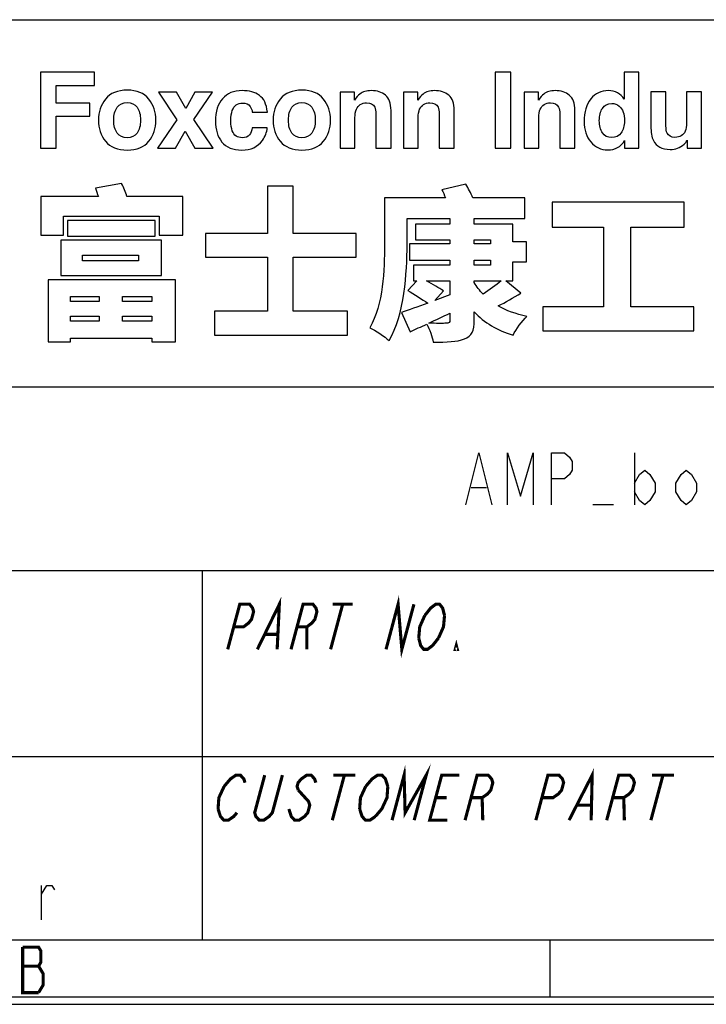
# Model space of a CAD drawing. Header units: millimetres. Extents: x 0 to 420, y 0 to 297.
# Tile 5 of 8: x 345 to 378, y 0 to 47. Entities that reach past the tile are written whole.
import ezdxf

# ---------------------------------------------------------------- set-up
doc = ezdxf.new("R2010")
doc.units = ezdxf.units.MM
doc.header["$LTSCALE"] = 23.1
doc.layers.get('0').update_dxf_attribs({"linetype": 'CONTINUOUS'})

msp = doc.modelspace()

# ---------------------------------------------------------------- linework, layer by layer
at = {"color": 7, "linetype": 'CONTINUOUS', "true_color": 0xf5f5f5}
for p, q in [((234.756, 47.473), (417.234, 47.473)), ((234.756, 29.765), (417.234, 29.765)), ((374.652, 26.588), (374.652, 24.088)), ((366.777, 24.922), (367.527, 24.922)), ((373.652, 24.088), (372.652, 24.088)), ((234.756, 20.911), (417.234, 20.911)), ((353.805, 20.911), (353.805, 3.102)), ((234.756, 11.955), (417.234, 11.955)), ((346.063, 4.065), (346.063, 5.732)), ((2.782, 3.102), (417.234, 3.102)), ((370.592, 0.358), (370.592, 3.102)), ((0, 0), (420, 0)), ((0.038, 0.358), (419.978, 0.358))]:
    msp.add_line(p, q, dxfattribs=at)
for points in [[(366.527, 24.088), (367.152, 26.588), (367.777, 24.088)], [(368.527, 24.088), (368.527, 26.588), (369.152, 24.505), (369.777, 26.588), (369.777, 24.088)], [(370.652, 24.088), (370.652, 26.588), (371.277, 26.588), (371.527, 26.38), (371.652, 26.172), (371.652, 25.755), (371.527, 25.547), (371.277, 25.338), (370.652, 25.338)], [(374.652, 25.13), (374.902, 25.547), (375.152, 25.755), (375.402, 25.547), (375.652, 25.13), (375.652, 24.713), (375.402, 24.297), (375.152, 24.088), (374.902, 24.297), (374.652, 24.713)], [(377.652, 24.713), (377.402, 24.297), (377.152, 24.088), (376.902, 24.297), (376.652, 24.713), (376.652, 25.13), (376.902, 25.547), (377.152, 25.755), (377.402, 25.547), (377.652, 25.13), (377.652, 24.713)], [(346.063, 5.315), (346.313, 5.732), (346.563, 5.732), (346.688, 5.523)]]:
    msp.add_lwpolyline(points, dxfattribs=at)
at = {"color": 7, "linetype": 'CONTINUOUS', "true_color": 0xf5f5f5, "const_width": 0.15}
for points in [[(356.469, 17.116), (357.529, 19.288), (357.424, 17.116)], [(362.674, 17.116), (363.256, 19.288), (363.437, 17.116), (364.019, 19.288)], [(355.038, 17.116), (355.62, 19.288), (356.097, 19.288), (356.239, 19.107), (356.286, 18.926), (356.189, 18.564), (356.045, 18.383), (355.806, 18.202), (355.329, 18.202)], [(358.092, 17.116), (358.674, 19.288), (359.151, 19.288), (359.294, 19.107), (359.341, 18.926), (359.244, 18.564), (359.1, 18.383), (358.86, 18.202), (358.383, 18.202)], [(360.583, 19.288), (360.001, 17.116)], [(360.106, 19.288), (361.06, 19.288)], [(364.542, 18.745), (364.83, 19.107), (365.069, 19.288), (365.26, 19.288), (365.403, 19.107), (365.496, 18.745)], [(364.251, 17.659), (364.301, 18.202), (364.542, 18.745)], [(365.496, 18.745), (365.446, 18.202), (365.205, 17.659)], [(358.86, 18.202), (358.856, 17.116)], [(356.854, 17.84), (357.427, 17.84)], [(365.205, 17.659), (364.918, 17.297), (364.678, 17.116), (364.487, 17.116), (364.345, 17.297), (364.251, 17.659)], [(366.11, 17.116), (366.014, 17.116), (366.063, 17.297), (366.11, 17.116)], [(362.964, 8.876), (363.546, 11.049), (363.595, 9.238), (364.613, 11.049), (364.031, 8.876)], [(354.864, 10.505), (355.174, 10.868), (355.436, 11.049), (355.65, 11.049), (355.815, 10.868), (355.873, 10.686)], [(357.677, 11.049), (357.192, 9.238), (357.037, 9.057), (356.775, 8.876), (356.562, 8.876), (356.397, 9.057), (356.339, 9.238), (356.824, 11.049)], [(359.288, 10.686), (359.229, 10.868), (359.064, 11.049), (358.851, 11.049), (358.589, 10.868), (358.434, 10.686), (358.385, 10.505), (358.444, 10.324)], [(360.665, 11.049), (360.083, 8.876)], [(360.132, 11.049), (361.199, 11.049)], [(361.693, 10.505), (362.004, 10.868), (362.266, 11.049), (362.479, 11.049), (362.644, 10.868), (362.76, 10.505)], [(365.632, 8.876), (364.778, 8.876), (365.36, 11.049), (366.214, 11.049)], [(366.486, 8.876), (367.068, 11.049), (367.601, 11.049), (367.766, 10.868), (367.824, 10.686), (367.727, 10.324), (367.572, 10.143), (367.31, 9.962), (366.777, 9.962)], [(369.9, 8.876), (370.482, 11.049), (371.016, 11.049), (371.181, 10.868), (371.239, 10.686), (371.142, 10.324), (370.987, 10.143), (370.725, 9.962), (370.191, 9.962)], [(371.501, 8.876), (372.616, 11.049), (372.568, 8.876)], [(373.315, 8.876), (373.897, 11.049), (374.431, 11.049), (374.595, 10.868), (374.654, 10.686), (374.557, 10.324), (374.401, 10.143), (374.14, 9.962), (373.606, 9.962)], [(376.031, 11.049), (375.449, 8.876)], [(375.498, 11.049), (376.565, 11.049)], [(354.573, 9.419), (354.612, 9.962), (354.864, 10.505)], [(361.402, 9.419), (361.441, 9.962), (361.693, 10.505)], [(362.76, 10.505), (362.722, 9.962), (362.469, 9.419), (362.159, 9.057)], [(358.444, 10.324), (358.938, 9.781), (358.997, 9.6), (358.9, 9.238), (358.744, 9.057), (358.482, 8.876), (358.269, 8.876), (358.104, 9.057), (357.988, 9.419)], [(365.069, 9.962), (365.603, 9.962)], [(367.31, 9.962), (367.339, 8.876)], [(374.14, 9.962), (374.169, 8.876)], [(371.908, 9.6), (372.549, 9.6)], [(355.485, 9.238), (355.33, 9.057), (355.068, 8.876), (354.854, 8.876), (354.689, 9.057), (354.573, 9.419)], [(362.159, 9.057), (361.897, 8.876), (361.684, 8.876), (361.519, 9.057), (361.402, 9.419)], [(345.149, 2.757), (345.149, 0.562), (345.917, 0.562)], [(345.917, 0.562), (346.136, 0.928), (346.136, 1.477), (346.027, 1.659), (345.917, 1.842), (346.027, 2.025), (346.027, 2.574), (345.917, 2.757), (345.149, 2.757)], [(345.149, 1.842), (345.917, 1.842)]]:
    msp.add_lwpolyline(points, dxfattribs=at)
at = {"color": 7, "linetype": 'CONTINUOUS'}
for points, knots in [([(346.007, 44.937), (346.007, 44.937), (348.62, 44.937), (348.62, 44.937), (348.62, 44.937), (348.62, 44.937), (348.62, 44.293), (348.62, 44.293), (348.62, 44.293), (348.62, 44.293), (346.767, 44.293), (346.767, 44.293), (346.767, 44.293), (346.767, 44.293), (346.767, 43.451), (346.767, 43.451), (346.767, 43.451), (346.767, 43.451), (348.391, 43.451), (348.391, 43.451), (348.391, 43.451), (348.391, 43.451), (348.391, 42.814), (348.391, 42.814), (348.391, 42.814), (348.391, 42.814), (346.767, 42.814), (346.767, 42.814), (346.767, 42.814), (346.767, 42.814), (346.767, 41.278), (346.767, 41.278), (346.767, 41.278), (346.767, 41.278), (346.007, 41.278), (346.007, 41.278), (346.007, 41.278), (346.007, 41.278), (346.007, 44.937), (346.007, 44.937)], [0, 0, 0, 0, 0.090909, 0.090909, 0.090909, 0.090909, 0.181818, 0.181818, 0.181818, 0.181818, 0.272727, 0.272727, 0.272727, 0.272727, 0.363636, 0.363636, 0.363636, 0.363636, 0.454545, 0.454545, 0.454545, 0.454545, 0.545455, 0.545455, 0.545455, 0.545455, 0.636364, 0.636364, 0.636364, 0.636364, 0.727273, 0.727273, 0.727273, 0.727273, 0.818182, 0.818182, 0.818182, 0.818182, 1, 1, 1, 1]), ([(368.691, 41.278), (368.691, 41.278), (367.93, 41.278), (367.93, 41.278), (367.93, 41.278), (367.93, 41.278), (367.93, 44.942), (367.93, 44.942), (367.93, 44.942), (367.93, 44.942), (368.691, 44.942), (368.691, 44.942), (368.691, 44.942), (368.691, 44.942), (368.691, 41.278), (368.691, 41.278)], [0, 0, 0, 0, 0.2, 0.2, 0.2, 0.2, 0.4, 0.4, 0.4, 0.4, 0.6, 0.6, 0.6, 0.6, 1, 1, 1, 1]), ([(373.842, 43.944), (373.969, 43.872), (374.073, 43.772), (374.153, 43.645), (374.153, 43.645), (374.153, 43.645), (374.153, 44.937), (374.153, 44.937), (374.153, 44.937), (374.153, 44.937), (374.871, 44.937), (374.871, 44.937), (374.871, 44.937), (374.871, 44.937), (374.871, 41.278), (374.871, 41.278), (374.871, 41.278), (374.871, 41.278), (374.182, 41.278), (374.182, 41.278), (374.182, 41.278), (374.182, 41.278), (374.182, 41.653), (374.182, 41.653), (374.182, 41.653), (374.081, 41.492), (373.966, 41.375), (373.837, 41.303), (373.837, 41.303), (373.707, 41.23), (373.546, 41.193), (373.354, 41.193), (373.354, 41.193), (373.038, 41.193), (372.771, 41.321), (372.555, 41.577), (372.555, 41.577), (372.339, 41.833), (372.231, 42.162), (372.231, 42.563), (372.231, 42.563), (372.231, 43.025), (372.337, 43.389), (372.55, 43.654), (372.55, 43.654), (372.763, 43.92), (373.048, 44.052), (373.404, 44.052), (373.404, 44.052), (373.568, 44.052), (373.714, 44.016), (373.842, 43.944)], [0, 0, 0, 0, 0.071429, 0.071429, 0.071429, 0.071429, 0.142857, 0.142857, 0.142857, 0.142857, 0.214286, 0.214286, 0.214286, 0.214286, 0.285714, 0.285714, 0.285714, 0.285714, 0.357143, 0.357143, 0.357143, 0.357143, 0.428571, 0.428571, 0.428571, 0.428571, 0.5, 0.5, 0.5, 0.5, 0.571429, 0.571429, 0.571429, 0.571429, 0.642857, 0.642857, 0.642857, 0.642857, 0.714286, 0.714286, 0.714286, 0.714286, 0.785714, 0.785714, 0.785714, 0.785714, 0.857143, 0.857143, 0.857143, 0.857143, 1, 1, 1, 1]), ([(351.232, 41.609), (351.003, 41.327), (350.656, 41.186), (350.19, 41.186), (350.19, 41.186), (349.724, 41.186), (349.377, 41.327), (349.149, 41.609), (349.149, 41.609), (348.92, 41.891), (348.805, 42.231), (348.805, 42.629), (348.805, 42.629), (348.805, 43.02), (348.92, 43.358), (349.149, 43.645), (349.149, 43.645), (349.377, 43.932), (349.724, 44.075), (350.19, 44.075), (350.19, 44.075), (350.656, 44.075), (351.003, 43.932), (351.232, 43.645), (351.232, 43.645), (351.461, 43.358), (351.575, 43.02), (351.575, 42.629), (351.575, 42.629), (351.575, 42.231), (351.461, 41.891), (351.232, 41.609)], [0, 0, 0, 0, 0.111111, 0.111111, 0.111111, 0.111111, 0.222222, 0.222222, 0.222222, 0.222222, 0.333333, 0.333333, 0.333333, 0.333333, 0.444444, 0.444444, 0.444444, 0.444444, 0.555556, 0.555556, 0.555556, 0.555556, 0.666667, 0.666667, 0.666667, 0.666667, 0.777778, 0.777778, 0.777778, 0.777778, 1, 1, 1, 1]), ([(351.657, 41.278), (351.657, 41.278), (352.582, 42.65), (352.582, 42.65), (352.582, 42.65), (352.582, 42.65), (351.697, 43.983), (351.697, 43.983), (351.697, 43.983), (351.697, 43.983), (352.565, 43.983), (352.565, 43.983), (352.565, 43.983), (352.565, 43.983), (353.017, 43.198), (353.017, 43.198), (353.017, 43.198), (353.017, 43.198), (353.46, 43.983), (353.46, 43.983), (353.46, 43.983), (353.46, 43.983), (354.303, 43.983), (354.303, 43.983), (354.303, 43.983), (354.303, 43.983), (353.412, 42.663), (353.412, 42.663), (353.412, 42.663), (353.412, 42.663), (354.337, 41.278), (354.337, 41.278), (354.337, 41.278), (354.337, 41.278), (353.455, 41.278), (353.455, 41.278), (353.455, 41.278), (353.455, 41.278), (352.988, 42.092), (352.988, 42.092), (352.988, 42.092), (352.988, 42.092), (352.517, 41.278), (352.517, 41.278), (352.517, 41.278), (352.517, 41.278), (351.657, 41.278), (351.657, 41.278)], [0, 0, 0, 0, 0.076923, 0.076923, 0.076923, 0.076923, 0.153846, 0.153846, 0.153846, 0.153846, 0.230769, 0.230769, 0.230769, 0.230769, 0.307692, 0.307692, 0.307692, 0.307692, 0.384615, 0.384615, 0.384615, 0.384615, 0.461538, 0.461538, 0.461538, 0.461538, 0.538462, 0.538462, 0.538462, 0.538462, 0.615385, 0.615385, 0.615385, 0.615385, 0.692308, 0.692308, 0.692308, 0.692308, 0.769231, 0.769231, 0.769231, 0.769231, 0.846154, 0.846154, 0.846154, 0.846154, 1, 1, 1, 1]), ([(356.225, 43.015), (356.212, 43.117), (356.177, 43.208), (356.123, 43.289), (356.123, 43.289), (356.042, 43.398), (355.919, 43.453), (355.751, 43.453), (355.751, 43.453), (355.512, 43.453), (355.348, 43.335), (355.26, 43.098), (355.26, 43.098), (355.213, 42.972), (355.191, 42.805), (355.191, 42.597), (355.191, 42.597), (355.191, 42.398), (355.213, 42.239), (355.26, 42.118), (355.26, 42.118), (355.345, 41.893), (355.504, 41.78), (355.739, 41.78), (355.739, 41.78), (355.905, 41.78), (356.023, 41.825), (356.092, 41.914), (356.092, 41.914), (356.162, 42.004), (356.205, 42.12), (356.22, 42.262), (356.22, 42.262), (356.22, 42.262), (356.943, 42.262), (356.943, 42.262), (356.943, 42.262), (356.926, 42.047), (356.849, 41.843), (356.709, 41.651), (356.709, 41.651), (356.487, 41.341), (356.158, 41.186), (355.721, 41.186), (355.721, 41.186), (355.285, 41.186), (354.964, 41.315), (354.758, 41.574), (354.758, 41.574), (354.552, 41.832), (354.45, 42.167), (354.45, 42.579), (354.45, 42.579), (354.45, 43.044), (354.563, 43.406), (354.791, 43.664), (354.791, 43.664), (355.018, 43.923), (355.331, 44.052), (355.731, 44.052), (355.731, 44.052), (356.071, 44.052), (356.349, 43.976), (356.566, 43.824), (356.566, 43.824), (356.783, 43.671), (356.911, 43.402), (356.951, 43.015), (356.951, 43.015), (356.951, 43.015), (356.225, 43.015), (356.225, 43.015)], [0, 0, 0, 0, 0.052632, 0.052632, 0.052632, 0.052632, 0.105263, 0.105263, 0.105263, 0.105263, 0.157895, 0.157895, 0.157895, 0.157895, 0.210526, 0.210526, 0.210526, 0.210526, 0.263158, 0.263158, 0.263158, 0.263158, 0.315789, 0.315789, 0.315789, 0.315789, 0.368421, 0.368421, 0.368421, 0.368421, 0.421053, 0.421053, 0.421053, 0.421053, 0.473684, 0.473684, 0.473684, 0.473684, 0.526316, 0.526316, 0.526316, 0.526316, 0.578947, 0.578947, 0.578947, 0.578947, 0.631579, 0.631579, 0.631579, 0.631579, 0.684211, 0.684211, 0.684211, 0.684211, 0.736842, 0.736842, 0.736842, 0.736842, 0.789474, 0.789474, 0.789474, 0.789474, 0.842105, 0.842105, 0.842105, 0.842105, 0.894737, 0.894737, 0.894737, 0.894737, 1, 1, 1, 1]), ([(359.659, 41.609), (359.43, 41.327), (359.083, 41.186), (358.617, 41.186), (358.617, 41.186), (358.151, 41.186), (357.804, 41.327), (357.576, 41.609), (357.576, 41.609), (357.347, 41.891), (357.232, 42.231), (357.232, 42.629), (357.232, 42.629), (357.232, 43.02), (357.347, 43.358), (357.576, 43.645), (357.576, 43.645), (357.804, 43.932), (358.151, 44.075), (358.617, 44.075), (358.617, 44.075), (359.083, 44.075), (359.43, 43.932), (359.659, 43.645), (359.659, 43.645), (359.888, 43.358), (360.002, 43.02), (360.002, 42.629), (360.002, 42.629), (360.002, 42.231), (359.888, 41.891), (359.659, 41.609)], [0, 0, 0, 0, 0.111111, 0.111111, 0.111111, 0.111111, 0.222222, 0.222222, 0.222222, 0.222222, 0.333333, 0.333333, 0.333333, 0.333333, 0.444444, 0.444444, 0.444444, 0.444444, 0.555556, 0.555556, 0.555556, 0.555556, 0.666667, 0.666667, 0.666667, 0.666667, 0.777778, 0.777778, 0.777778, 0.777778, 1, 1, 1, 1]), ([(362.648, 43.832), (362.825, 43.686), (362.914, 43.442), (362.914, 43.102), (362.914, 43.102), (362.914, 43.102), (362.914, 41.278), (362.914, 41.278), (362.914, 41.278), (362.914, 41.278), (362.188, 41.278), (362.188, 41.278), (362.188, 41.278), (362.188, 41.278), (362.188, 42.926), (362.188, 42.926), (362.188, 42.926), (362.188, 43.069), (362.169, 43.178), (362.131, 43.254), (362.131, 43.254), (362.062, 43.393), (361.93, 43.463), (361.736, 43.463), (361.736, 43.463), (361.498, 43.463), (361.334, 43.361), (361.245, 43.157), (361.245, 43.157), (361.199, 43.049), (361.176, 42.912), (361.176, 42.745), (361.176, 42.745), (361.176, 42.745), (361.176, 41.278), (361.176, 41.278), (361.176, 41.278), (361.176, 41.278), (360.467, 41.278), (360.467, 41.278), (360.467, 41.278), (360.467, 41.278), (360.467, 43.983), (360.467, 43.983), (360.467, 43.983), (360.467, 43.983), (361.153, 43.983), (361.153, 43.983), (361.153, 43.983), (361.153, 43.983), (361.153, 43.587), (361.153, 43.587), (361.153, 43.587), (361.244, 43.727), (361.33, 43.827), (361.411, 43.888), (361.411, 43.888), (361.556, 43.998), (361.74, 44.052), (361.963, 44.052), (361.963, 44.052), (362.242, 44.052), (362.47, 43.979), (362.648, 43.832)], [0, 0, 0, 0, 0.058824, 0.058824, 0.058824, 0.058824, 0.117647, 0.117647, 0.117647, 0.117647, 0.176471, 0.176471, 0.176471, 0.176471, 0.235294, 0.235294, 0.235294, 0.235294, 0.294118, 0.294118, 0.294118, 0.294118, 0.352941, 0.352941, 0.352941, 0.352941, 0.411765, 0.411765, 0.411765, 0.411765, 0.470588, 0.470588, 0.470588, 0.470588, 0.529412, 0.529412, 0.529412, 0.529412, 0.588235, 0.588235, 0.588235, 0.588235, 0.647059, 0.647059, 0.647059, 0.647059, 0.705882, 0.705882, 0.705882, 0.705882, 0.764706, 0.764706, 0.764706, 0.764706, 0.823529, 0.823529, 0.823529, 0.823529, 0.882353, 0.882353, 0.882353, 0.882353, 1, 1, 1, 1]), ([(365.697, 43.832), (365.875, 43.686), (365.963, 43.442), (365.963, 43.102), (365.963, 43.102), (365.963, 43.102), (365.963, 41.278), (365.963, 41.278), (365.963, 41.278), (365.963, 41.278), (365.238, 41.278), (365.238, 41.278), (365.238, 41.278), (365.238, 41.278), (365.238, 42.926), (365.238, 42.926), (365.238, 42.926), (365.238, 43.069), (365.219, 43.178), (365.181, 43.254), (365.181, 43.254), (365.112, 43.393), (364.98, 43.463), (364.786, 43.463), (364.786, 43.463), (364.547, 43.463), (364.383, 43.361), (364.295, 43.157), (364.295, 43.157), (364.249, 43.049), (364.226, 42.912), (364.226, 42.745), (364.226, 42.745), (364.226, 42.745), (364.226, 41.278), (364.226, 41.278), (364.226, 41.278), (364.226, 41.278), (363.517, 41.278), (363.517, 41.278), (363.517, 41.278), (363.517, 41.278), (363.517, 43.983), (363.517, 43.983), (363.517, 43.983), (363.517, 43.983), (364.203, 43.983), (364.203, 43.983), (364.203, 43.983), (364.203, 43.983), (364.203, 43.587), (364.203, 43.587), (364.203, 43.587), (364.294, 43.727), (364.38, 43.827), (364.461, 43.888), (364.461, 43.888), (364.606, 43.998), (364.79, 44.052), (365.013, 44.052), (365.013, 44.052), (365.292, 44.052), (365.52, 43.979), (365.697, 43.832)], [0, 0, 0, 0, 0.058824, 0.058824, 0.058824, 0.058824, 0.117647, 0.117647, 0.117647, 0.117647, 0.176471, 0.176471, 0.176471, 0.176471, 0.235294, 0.235294, 0.235294, 0.235294, 0.294118, 0.294118, 0.294118, 0.294118, 0.352941, 0.352941, 0.352941, 0.352941, 0.411765, 0.411765, 0.411765, 0.411765, 0.470588, 0.470588, 0.470588, 0.470588, 0.529412, 0.529412, 0.529412, 0.529412, 0.588235, 0.588235, 0.588235, 0.588235, 0.647059, 0.647059, 0.647059, 0.647059, 0.705882, 0.705882, 0.705882, 0.705882, 0.764706, 0.764706, 0.764706, 0.764706, 0.823529, 0.823529, 0.823529, 0.823529, 0.882353, 0.882353, 0.882353, 0.882353, 1, 1, 1, 1]), ([(371.514, 43.832), (371.692, 43.686), (371.78, 43.442), (371.78, 43.102), (371.78, 43.102), (371.78, 43.102), (371.78, 41.278), (371.78, 41.278), (371.78, 41.278), (371.78, 41.278), (371.055, 41.278), (371.055, 41.278), (371.055, 41.278), (371.055, 41.278), (371.055, 42.926), (371.055, 42.926), (371.055, 42.926), (371.055, 43.069), (371.036, 43.178), (370.998, 43.254), (370.998, 43.254), (370.929, 43.393), (370.797, 43.463), (370.603, 43.463), (370.603, 43.463), (370.365, 43.463), (370.201, 43.361), (370.112, 43.157), (370.112, 43.157), (370.066, 43.049), (370.043, 42.912), (370.043, 42.745), (370.043, 42.745), (370.043, 42.745), (370.043, 41.278), (370.043, 41.278), (370.043, 41.278), (370.043, 41.278), (369.334, 41.278), (369.334, 41.278), (369.334, 41.278), (369.334, 41.278), (369.334, 43.983), (369.334, 43.983), (369.334, 43.983), (369.334, 43.983), (370.02, 43.983), (370.02, 43.983), (370.02, 43.983), (370.02, 43.983), (370.02, 43.587), (370.02, 43.587), (370.02, 43.587), (370.111, 43.727), (370.197, 43.827), (370.278, 43.888), (370.278, 43.888), (370.423, 43.998), (370.607, 44.052), (370.83, 44.052), (370.83, 44.052), (371.109, 44.052), (371.337, 43.979), (371.514, 43.832)], [0, 0, 0, 0, 0.058824, 0.058824, 0.058824, 0.058824, 0.117647, 0.117647, 0.117647, 0.117647, 0.176471, 0.176471, 0.176471, 0.176471, 0.235294, 0.235294, 0.235294, 0.235294, 0.294118, 0.294118, 0.294118, 0.294118, 0.352941, 0.352941, 0.352941, 0.352941, 0.411765, 0.411765, 0.411765, 0.411765, 0.470588, 0.470588, 0.470588, 0.470588, 0.529412, 0.529412, 0.529412, 0.529412, 0.588235, 0.588235, 0.588235, 0.588235, 0.647059, 0.647059, 0.647059, 0.647059, 0.705882, 0.705882, 0.705882, 0.705882, 0.764706, 0.764706, 0.764706, 0.764706, 0.823529, 0.823529, 0.823529, 0.823529, 0.882353, 0.882353, 0.882353, 0.882353, 1, 1, 1, 1]), ([(376.176, 43.988), (376.176, 43.988), (376.176, 42.354), (376.176, 42.354), (376.176, 42.354), (376.176, 42.2), (376.195, 42.084), (376.23, 42.006), (376.23, 42.006), (376.295, 41.869), (376.421, 41.8), (376.609, 41.8), (376.609, 41.8), (376.85, 41.8), (377.015, 41.898), (377.104, 42.093), (377.104, 42.093), (377.15, 42.199), (377.173, 42.339), (377.173, 42.513), (377.173, 42.513), (377.173, 42.513), (377.173, 43.988), (377.173, 43.988), (377.173, 43.988), (377.173, 43.988), (377.892, 43.988), (377.892, 43.988), (377.892, 43.988), (377.892, 43.988), (377.892, 41.278), (377.892, 41.278), (377.892, 41.278), (377.892, 41.278), (377.203, 41.278), (377.203, 41.278), (377.203, 41.278), (377.203, 41.278), (377.203, 41.66), (377.203, 41.66), (377.203, 41.66), (377.197, 41.652), (377.18, 41.627), (377.153, 41.586), (377.153, 41.586), (377.127, 41.545), (377.095, 41.508), (377.059, 41.477), (377.059, 41.477), (376.948, 41.377), (376.842, 41.309), (376.738, 41.273), (376.738, 41.273), (376.635, 41.236), (376.514, 41.218), (376.375, 41.218), (376.375, 41.218), (375.975, 41.218), (375.706, 41.362), (375.567, 41.651), (375.567, 41.651), (375.489, 41.81), (375.45, 42.044), (375.45, 42.354), (375.45, 42.354), (375.45, 42.354), (375.45, 43.988), (375.45, 43.988), (375.45, 43.988), (375.45, 43.988), (376.176, 43.988), (376.176, 43.988)], [0, 0, 0, 0, 0.052632, 0.052632, 0.052632, 0.052632, 0.105263, 0.105263, 0.105263, 0.105263, 0.157895, 0.157895, 0.157895, 0.157895, 0.210526, 0.210526, 0.210526, 0.210526, 0.263158, 0.263158, 0.263158, 0.263158, 0.315789, 0.315789, 0.315789, 0.315789, 0.368421, 0.368421, 0.368421, 0.368421, 0.421053, 0.421053, 0.421053, 0.421053, 0.473684, 0.473684, 0.473684, 0.473684, 0.526316, 0.526316, 0.526316, 0.526316, 0.578947, 0.578947, 0.578947, 0.578947, 0.631579, 0.631579, 0.631579, 0.631579, 0.684211, 0.684211, 0.684211, 0.684211, 0.736842, 0.736842, 0.736842, 0.736842, 0.789474, 0.789474, 0.789474, 0.789474, 0.842105, 0.842105, 0.842105, 0.842105, 0.894737, 0.894737, 0.894737, 0.894737, 1, 1, 1, 1]), ([(350.665, 42.001), (350.665, 42.001), (350.665, 42.001), (350.665, 42.001), (350.665, 42.001), (350.776, 42.148), (350.832, 42.357), (350.832, 42.629), (350.832, 42.629), (350.832, 42.9), (350.776, 43.109), (350.665, 43.256), (350.665, 43.256), (350.554, 43.402), (350.395, 43.475), (350.188, 43.475), (350.188, 43.475), (349.98, 43.475), (349.821, 43.402), (349.709, 43.256), (349.709, 43.256), (349.597, 43.109), (349.541, 42.9), (349.541, 42.629), (349.541, 42.629), (349.541, 42.357), (349.597, 42.148), (349.709, 42.001), (349.709, 42.001), (349.821, 41.853), (349.98, 41.78), (350.188, 41.78), (350.188, 41.78), (350.395, 41.78), (350.554, 41.853), (350.665, 42.001)], [0, 0, 0, 0, 0.1, 0.1, 0.1, 0.1, 0.2, 0.2, 0.2, 0.2, 0.3, 0.3, 0.3, 0.3, 0.4, 0.4, 0.4, 0.4, 0.5, 0.5, 0.5, 0.5, 0.6, 0.6, 0.6, 0.6, 0.7, 0.7, 0.7, 0.7, 0.8, 0.8, 0.8, 0.8, 1, 1, 1, 1]), ([(359.092, 42.001), (359.092, 42.001), (359.092, 42.001), (359.092, 42.001), (359.092, 42.001), (359.203, 42.148), (359.259, 42.357), (359.259, 42.629), (359.259, 42.629), (359.259, 42.9), (359.203, 43.109), (359.092, 43.256), (359.092, 43.256), (358.981, 43.402), (358.822, 43.475), (358.615, 43.475), (358.615, 43.475), (358.407, 43.475), (358.248, 43.402), (358.136, 43.256), (358.136, 43.256), (358.024, 43.109), (357.968, 42.9), (357.968, 42.629), (357.968, 42.629), (357.968, 42.357), (358.024, 42.148), (358.136, 42.001), (358.136, 42.001), (358.248, 41.853), (358.407, 41.78), (358.615, 41.78), (358.615, 41.78), (358.822, 41.78), (358.981, 41.853), (359.092, 42.001)], [0, 0, 0, 0, 0.1, 0.1, 0.1, 0.1, 0.2, 0.2, 0.2, 0.2, 0.3, 0.3, 0.3, 0.3, 0.4, 0.4, 0.4, 0.4, 0.5, 0.5, 0.5, 0.5, 0.6, 0.6, 0.6, 0.6, 0.7, 0.7, 0.7, 0.7, 0.8, 0.8, 0.8, 0.8, 1, 1, 1, 1]), ([(374.016, 42.014), (374.016, 42.014), (374.016, 42.014), (374.016, 42.014), (374.016, 42.014), (374.12, 42.163), (374.172, 42.356), (374.172, 42.593), (374.172, 42.593), (374.172, 42.924), (374.089, 43.161), (373.921, 43.304), (373.921, 43.304), (373.818, 43.39), (373.699, 43.433), (373.563, 43.433), (373.563, 43.433), (373.356, 43.433), (373.204, 43.355), (373.107, 43.198), (373.107, 43.198), (373.01, 43.042), (372.961, 42.847), (372.961, 42.615), (372.961, 42.615), (372.961, 42.365), (373.011, 42.165), (373.11, 42.015), (373.11, 42.015), (373.208, 41.865), (373.358, 41.79), (373.558, 41.79), (373.558, 41.79), (373.759, 41.79), (373.911, 41.865), (374.016, 42.014)], [0, 0, 0, 0, 0.1, 0.1, 0.1, 0.1, 0.2, 0.2, 0.2, 0.2, 0.3, 0.3, 0.3, 0.3, 0.4, 0.4, 0.4, 0.4, 0.5, 0.5, 0.5, 0.5, 0.6, 0.6, 0.6, 0.6, 0.7, 0.7, 0.7, 0.7, 0.8, 0.8, 0.8, 0.8, 1, 1, 1, 1]), ([(352.879, 38.95), (352.879, 38.95), (352.879, 37.086), (352.879, 37.086), (352.879, 37.086), (352.879, 37.086), (351.734, 37.086), (351.734, 37.086), (351.734, 37.086), (351.734, 37.086), (351.734, 37.994), (351.734, 37.994), (351.734, 37.994), (351.734, 37.994), (347.12, 37.994), (347.12, 37.994), (347.12, 37.994), (347.12, 37.994), (347.12, 37.086), (347.12, 37.086), (347.12, 37.086), (347.12, 37.086), (346.03, 37.086), (346.03, 37.086), (346.03, 37.086), (346.03, 37.086), (346.03, 38.95), (346.03, 38.95), (346.03, 38.95), (346.03, 38.95), (348.803, 38.95), (348.803, 38.95), (348.803, 38.95), (348.756, 39.084), (348.7, 39.226), (348.661, 39.344), (348.661, 39.344), (348.661, 39.344), (349.924, 39.574), (349.924, 39.574), (349.924, 39.574), (350.019, 39.384), (350.114, 39.147), (350.177, 38.95), (350.177, 38.95), (350.177, 38.95), (352.879, 38.95), (352.879, 38.95)], [0, 0, 0, 0, 0.076923, 0.076923, 0.076923, 0.076923, 0.153846, 0.153846, 0.153846, 0.153846, 0.230769, 0.230769, 0.230769, 0.230769, 0.307692, 0.307692, 0.307692, 0.307692, 0.384615, 0.384615, 0.384615, 0.384615, 0.461538, 0.461538, 0.461538, 0.461538, 0.538462, 0.538462, 0.538462, 0.538462, 0.615385, 0.615385, 0.615385, 0.615385, 0.692308, 0.692308, 0.692308, 0.692308, 0.769231, 0.769231, 0.769231, 0.769231, 0.846154, 0.846154, 0.846154, 0.846154, 1, 1, 1, 1]), ([(358.19, 36.027), (358.19, 36.027), (358.19, 33.413), (358.19, 33.413), (358.19, 33.413), (358.19, 33.413), (360.812, 33.413), (360.812, 33.413), (360.812, 33.413), (360.812, 33.413), (360.812, 32.267), (360.812, 32.267), (360.812, 32.267), (360.812, 32.267), (354.406, 32.267), (354.406, 32.267), (354.406, 32.267), (354.406, 32.267), (354.406, 33.413), (354.406, 33.413), (354.406, 33.413), (354.406, 33.413), (356.95, 33.413), (356.95, 33.413), (356.95, 33.413), (356.95, 33.413), (356.95, 36.027), (356.95, 36.027), (356.95, 36.027), (356.95, 36.027), (353.972, 36.027), (353.972, 36.027), (353.972, 36.027), (353.972, 36.027), (353.972, 37.165), (353.972, 37.165), (353.972, 37.165), (353.972, 37.165), (356.95, 37.165), (356.95, 37.165), (356.95, 37.165), (356.95, 37.165), (356.95, 39.447), (356.95, 39.447), (356.95, 39.447), (356.95, 39.447), (358.19, 39.447), (358.19, 39.447), (358.19, 39.447), (358.19, 39.447), (358.19, 37.165), (358.19, 37.165), (358.19, 37.165), (358.19, 37.165), (361.231, 37.165), (361.231, 37.165), (361.231, 37.165), (361.231, 37.165), (361.231, 36.027), (361.231, 36.027), (361.231, 36.027), (361.231, 36.027), (358.19, 36.027), (358.19, 36.027)], [0, 0, 0, 0, 0.058824, 0.058824, 0.058824, 0.058824, 0.117647, 0.117647, 0.117647, 0.117647, 0.176471, 0.176471, 0.176471, 0.176471, 0.235294, 0.235294, 0.235294, 0.235294, 0.294118, 0.294118, 0.294118, 0.294118, 0.352941, 0.352941, 0.352941, 0.352941, 0.411765, 0.411765, 0.411765, 0.411765, 0.470588, 0.470588, 0.470588, 0.470588, 0.529412, 0.529412, 0.529412, 0.529412, 0.588235, 0.588235, 0.588235, 0.588235, 0.647059, 0.647059, 0.647059, 0.647059, 0.705882, 0.705882, 0.705882, 0.705882, 0.764706, 0.764706, 0.764706, 0.764706, 0.823529, 0.823529, 0.823529, 0.823529, 0.882353, 0.882353, 0.882353, 0.882353, 1, 1, 1, 1]), ([(369.179, 34.289), (368.816, 34.068), (368.429, 33.847), (368.081, 33.673), (368.081, 33.673), (368.476, 33.445), (368.942, 33.278), (369.463, 33.168), (369.463, 33.168), (369.242, 32.955), (368.942, 32.536), (368.8, 32.26), (368.8, 32.26), (368.034, 32.489), (367.41, 32.868), (366.928, 33.389), (366.928, 33.389), (366.928, 33.389), (366.928, 32.986), (366.928, 32.986), (366.928, 32.986), (366.928, 32.457), (366.81, 32.228), (366.454, 32.078), (366.454, 32.078), (366.091, 31.936), (365.625, 31.928), (364.953, 31.928), (364.953, 31.928), (364.906, 32.189), (364.779, 32.544), (364.645, 32.797), (364.645, 32.797), (364.361, 32.67), (364.084, 32.544), (363.832, 32.426), (363.832, 32.426), (363.832, 32.426), (363.421, 33.358), (363.421, 33.358), (363.421, 33.358), (363.761, 33.468), (364.203, 33.626), (364.685, 33.808), (364.685, 33.808), (364.424, 33.989), (364.021, 34.234), (363.721, 34.416), (363.721, 34.416), (363.721, 34.416), (364.156, 34.882), (364.156, 34.882), (364.156, 34.882), (364.156, 34.882), (363.998, 34.882), (363.998, 34.882), (363.998, 34.882), (363.998, 34.882), (363.998, 35.632), (363.998, 35.632), (363.998, 35.632), (363.998, 35.632), (365.759, 35.632), (365.759, 35.632), (365.759, 35.632), (365.759, 35.632), (365.759, 35.885), (365.759, 35.885), (365.759, 35.885), (365.759, 35.885), (363.8, 35.885), (363.8, 35.885), (363.8, 35.885), (363.8, 35.885), (363.8, 36.667), (363.8, 36.667), (363.8, 36.667), (363.8, 36.667), (365.759, 36.667), (365.759, 36.667), (365.759, 36.667), (365.759, 36.667), (365.759, 36.864), (365.759, 36.864), (365.759, 36.864), (365.759, 36.864), (364.1, 36.864), (364.1, 36.864), (364.1, 36.864), (364.1, 36.864), (364.1, 37.615), (364.1, 37.615), (364.1, 37.615), (364.1, 37.615), (365.759, 37.615), (365.759, 37.615), (365.759, 37.615), (365.759, 37.615), (365.759, 37.891), (365.759, 37.891), (365.759, 37.891), (365.759, 37.891), (363.689, 37.891), (363.689, 37.891), (363.689, 37.891), (363.689, 37.891), (363.689, 36.612), (363.689, 36.612), (363.689, 36.612), (363.689, 35.285), (363.563, 33.247), (362.821, 31.999), (362.821, 31.999), (362.623, 32.189), (362.141, 32.512), (361.889, 32.623), (361.889, 32.623), (362.552, 33.752), (362.6, 35.427), (362.6, 36.612), (362.6, 36.612), (362.6, 36.612), (362.6, 38.886), (362.6, 38.886), (362.6, 38.886), (362.6, 38.886), (365.546, 38.886), (365.546, 38.886), (365.546, 38.886), (365.49, 39.021), (365.419, 39.155), (365.364, 39.274), (365.364, 39.274), (365.364, 39.274), (366.525, 39.542), (366.525, 39.542), (366.525, 39.542), (366.644, 39.344), (366.762, 39.108), (366.865, 38.886), (366.865, 38.886), (366.865, 38.886), (369.361, 38.886), (369.361, 38.886), (369.361, 38.886), (369.361, 38.886), (369.361, 37.891), (369.361, 37.891), (369.361, 37.891), (369.361, 37.891), (366.928, 37.891), (366.928, 37.891), (366.928, 37.891), (366.928, 37.891), (366.928, 37.615), (366.928, 37.615), (366.928, 37.615), (366.928, 37.615), (368.792, 37.615), (368.792, 37.615), (368.792, 37.615), (368.792, 37.615), (368.792, 36.762), (368.792, 36.762), (368.792, 36.762), (368.792, 36.762), (369.448, 36.762), (369.448, 36.762), (369.448, 36.762), (369.448, 36.762), (369.448, 35.798), (369.448, 35.798), (369.448, 35.798), (369.448, 35.798), (368.792, 35.798), (368.792, 35.798), (368.792, 35.798), (368.792, 35.798), (368.792, 34.882), (368.792, 34.882), (368.792, 34.882), (368.792, 34.882), (368.445, 34.882), (368.445, 34.882), (368.445, 34.882), (368.445, 34.882), (369.179, 34.289), (369.179, 34.289)], [0, 0, 0, 0, 0.020833, 0.020833, 0.020833, 0.020833, 0.041667, 0.041667, 0.041667, 0.041667, 0.0625, 0.0625, 0.0625, 0.0625, 0.083333, 0.083333, 0.083333, 0.083333, 0.104167, 0.104167, 0.104167, 0.104167, 0.125, 0.125, 0.125, 0.125, 0.145833, 0.145833, 0.145833, 0.145833, 0.166667, 0.166667, 0.166667, 0.166667, 0.1875, 0.1875, 0.1875, 0.1875, 0.208333, 0.208333, 0.208333, 0.208333, 0.229167, 0.229167, 0.229167, 0.229167, 0.25, 0.25, 0.25, 0.25, 0.270833, 0.270833, 0.270833, 0.270833, 0.291667, 0.291667, 0.291667, 0.291667, 0.3125, 0.3125, 0.3125, 0.3125, 0.333333, 0.333333, 0.333333, 0.333333, 0.354167, 0.354167, 0.354167, 0.354167, 0.375, 0.375, 0.375, 0.375, 0.395833, 0.395833, 0.395833, 0.395833, 0.416667, 0.416667, 0.416667, 0.416667, 0.4375, 0.4375, 0.4375, 0.4375, 0.458333, 0.458333, 0.458333, 0.458333, 0.479167, 0.479167, 0.479167, 0.479167, 0.5, 0.5, 0.5, 0.5, 0.520833, 0.520833, 0.520833, 0.520833, 0.541667, 0.541667, 0.541667, 0.541667, 0.5625, 0.5625, 0.5625, 0.5625, 0.583333, 0.583333, 0.583333, 0.583333, 0.604167, 0.604167, 0.604167, 0.604167, 0.625, 0.625, 0.625, 0.625, 0.645833, 0.645833, 0.645833, 0.645833, 0.666667, 0.666667, 0.666667, 0.666667, 0.6875, 0.6875, 0.6875, 0.6875, 0.708333, 0.708333, 0.708333, 0.708333, 0.729167, 0.729167, 0.729167, 0.729167, 0.75, 0.75, 0.75, 0.75, 0.770833, 0.770833, 0.770833, 0.770833, 0.791667, 0.791667, 0.791667, 0.791667, 0.8125, 0.8125, 0.8125, 0.8125, 0.833333, 0.833333, 0.833333, 0.833333, 0.854167, 0.854167, 0.854167, 0.854167, 0.875, 0.875, 0.875, 0.875, 0.895833, 0.895833, 0.895833, 0.895833, 0.916667, 0.916667, 0.916667, 0.916667, 0.9375, 0.9375, 0.9375, 0.9375, 0.958333, 0.958333, 0.958333, 0.958333, 1, 1, 1, 1]), ([(377.523, 33.626), (377.523, 33.626), (377.523, 32.465), (377.523, 32.465), (377.523, 32.465), (377.523, 32.465), (370.233, 32.465), (370.233, 32.465), (370.233, 32.465), (370.233, 32.465), (370.233, 33.626), (370.233, 33.626), (370.233, 33.626), (370.233, 33.626), (373.163, 33.626), (373.163, 33.626), (373.163, 33.626), (373.163, 33.626), (373.163, 37.473), (373.163, 37.473), (373.163, 37.473), (373.163, 37.473), (370.683, 37.473), (370.683, 37.473), (370.683, 37.473), (370.683, 37.473), (370.683, 38.673), (370.683, 38.673), (370.683, 38.673), (370.683, 38.673), (377.049, 38.673), (377.049, 38.673), (377.049, 38.673), (377.049, 38.673), (377.049, 37.473), (377.049, 37.473), (377.049, 37.473), (377.049, 37.473), (374.482, 37.473), (374.482, 37.473), (374.482, 37.473), (374.482, 37.473), (374.482, 33.626), (374.482, 33.626), (374.482, 33.626), (374.482, 33.626), (377.523, 33.626), (377.523, 33.626)], [0, 0, 0, 0, 0.076923, 0.076923, 0.076923, 0.076923, 0.153846, 0.153846, 0.153846, 0.153846, 0.230769, 0.230769, 0.230769, 0.230769, 0.307692, 0.307692, 0.307692, 0.307692, 0.384615, 0.384615, 0.384615, 0.384615, 0.461538, 0.461538, 0.461538, 0.461538, 0.538462, 0.538462, 0.538462, 0.538462, 0.615385, 0.615385, 0.615385, 0.615385, 0.692308, 0.692308, 0.692308, 0.692308, 0.769231, 0.769231, 0.769231, 0.769231, 0.846154, 0.846154, 0.846154, 0.846154, 1, 1, 1, 1]), ([(351.544, 37.789), (351.544, 37.789), (351.544, 37.789), (351.544, 37.789), (351.544, 37.789), (351.544, 37.789), (351.544, 37.038), (351.544, 37.038), (351.544, 37.038), (351.544, 37.038), (347.31, 37.038), (347.31, 37.038), (347.31, 37.038), (347.31, 37.038), (347.31, 37.789), (347.31, 37.789), (347.31, 37.789), (347.31, 37.789), (351.544, 37.789), (351.544, 37.789)], [0, 0, 0, 0, 0.166667, 0.166667, 0.166667, 0.166667, 0.333333, 0.333333, 0.333333, 0.333333, 0.5, 0.5, 0.5, 0.5, 0.666667, 0.666667, 0.666667, 0.666667, 1, 1, 1, 1]), ([(346.986, 36.849), (346.986, 36.849), (346.986, 36.849), (346.986, 36.849), (346.986, 36.849), (346.986, 36.849), (351.852, 36.849), (351.852, 36.849), (351.852, 36.849), (351.852, 36.849), (351.852, 35.135), (351.852, 35.135), (351.852, 35.135), (351.852, 35.135), (346.986, 35.135), (346.986, 35.135), (346.986, 35.135), (346.986, 35.135), (346.986, 36.849), (346.986, 36.849)], [0, 0, 0, 0, 0.166667, 0.166667, 0.166667, 0.166667, 0.333333, 0.333333, 0.333333, 0.333333, 0.5, 0.5, 0.5, 0.5, 0.666667, 0.666667, 0.666667, 0.666667, 1, 1, 1, 1]), ([(366.928, 36.667), (366.928, 36.667), (366.928, 36.667), (366.928, 36.667), (366.928, 36.667), (366.928, 36.667), (367.71, 36.667), (367.71, 36.667), (367.71, 36.667), (367.71, 36.667), (367.71, 36.864), (367.71, 36.864), (367.71, 36.864), (367.71, 36.864), (366.928, 36.864), (366.928, 36.864), (366.928, 36.864), (366.928, 36.864), (366.928, 36.667), (366.928, 36.667)], [0, 0, 0, 0, 0.166667, 0.166667, 0.166667, 0.166667, 0.333333, 0.333333, 0.333333, 0.333333, 0.5, 0.5, 0.5, 0.5, 0.666667, 0.666667, 0.666667, 0.666667, 1, 1, 1, 1]), ([(348.029, 35.853), (348.029, 35.853), (348.029, 35.853), (348.029, 35.853), (348.029, 35.853), (348.029, 35.853), (350.738, 35.853), (350.738, 35.853), (350.738, 35.853), (350.738, 35.853), (350.738, 36.122), (350.738, 36.122), (350.738, 36.122), (350.738, 36.122), (348.029, 36.122), (348.029, 36.122), (348.029, 36.122), (348.029, 36.122), (348.029, 35.853), (348.029, 35.853)], [0, 0, 0, 0, 0.166667, 0.166667, 0.166667, 0.166667, 0.333333, 0.333333, 0.333333, 0.333333, 0.5, 0.5, 0.5, 0.5, 0.666667, 0.666667, 0.666667, 0.666667, 1, 1, 1, 1]), ([(366.928, 35.632), (366.928, 35.632), (366.928, 35.632), (366.928, 35.632), (366.928, 35.632), (366.928, 35.632), (367.71, 35.632), (367.71, 35.632), (367.71, 35.632), (367.71, 35.632), (367.71, 35.885), (367.71, 35.885), (367.71, 35.885), (367.71, 35.885), (366.928, 35.885), (366.928, 35.885), (366.928, 35.885), (366.928, 35.885), (366.928, 35.632), (366.928, 35.632)], [0, 0, 0, 0, 0.166667, 0.166667, 0.166667, 0.166667, 0.333333, 0.333333, 0.333333, 0.333333, 0.5, 0.5, 0.5, 0.5, 0.666667, 0.666667, 0.666667, 0.666667, 1, 1, 1, 1]), ([(346.378, 34.937), (346.378, 34.937), (346.378, 34.937), (346.378, 34.937), (346.378, 34.937), (346.378, 34.937), (352.523, 34.937), (352.523, 34.937), (352.523, 34.937), (352.523, 34.937), (352.523, 31.936), (352.523, 31.936), (352.523, 31.936), (352.523, 31.936), (351.386, 31.936), (351.386, 31.936), (351.386, 31.936), (351.386, 31.936), (351.386, 32.117), (351.386, 32.117), (351.386, 32.117), (351.386, 32.117), (347.46, 32.117), (347.46, 32.117), (347.46, 32.117), (347.46, 32.117), (347.46, 31.936), (347.46, 31.936), (347.46, 31.936), (347.46, 31.936), (346.378, 31.936), (346.378, 31.936), (346.378, 31.936), (346.378, 31.936), (346.378, 34.937), (346.378, 34.937)], [0, 0, 0, 0, 0.1, 0.1, 0.1, 0.1, 0.2, 0.2, 0.2, 0.2, 0.3, 0.3, 0.3, 0.3, 0.4, 0.4, 0.4, 0.4, 0.5, 0.5, 0.5, 0.5, 0.6, 0.6, 0.6, 0.6, 0.7, 0.7, 0.7, 0.7, 0.8, 0.8, 0.8, 0.8, 1, 1, 1, 1]), ([(364.622, 34.882), (364.622, 34.882), (364.622, 34.882), (364.622, 34.882), (364.622, 34.882), (364.914, 34.716), (365.246, 34.534), (365.443, 34.4), (365.443, 34.4), (365.443, 34.4), (365.024, 33.934), (365.024, 33.934), (365.024, 33.934), (365.024, 33.934), (365.759, 34.211), (365.759, 34.211), (365.759, 34.211), (365.759, 34.211), (365.759, 34.882), (365.759, 34.882), (365.759, 34.882), (365.759, 34.882), (364.622, 34.882), (364.622, 34.882)], [0, 0, 0, 0, 0.142857, 0.142857, 0.142857, 0.142857, 0.285714, 0.285714, 0.285714, 0.285714, 0.428571, 0.428571, 0.428571, 0.428571, 0.571429, 0.571429, 0.571429, 0.571429, 0.714286, 0.714286, 0.714286, 0.714286, 1, 1, 1, 1]), ([(366.928, 34.795), (366.928, 34.795), (366.928, 34.795), (366.928, 34.795), (366.928, 34.795), (367.047, 34.598), (367.189, 34.416), (367.355, 34.242), (367.355, 34.242), (367.655, 34.432), (367.986, 34.677), (368.231, 34.882), (368.231, 34.882), (368.231, 34.882), (366.928, 34.882), (366.928, 34.882), (366.928, 34.882), (366.928, 34.882), (366.928, 34.795), (366.928, 34.795)], [0, 0, 0, 0, 0.166667, 0.166667, 0.166667, 0.166667, 0.333333, 0.333333, 0.333333, 0.333333, 0.5, 0.5, 0.5, 0.5, 0.666667, 0.666667, 0.666667, 0.666667, 1, 1, 1, 1]), ([(347.46, 34.124), (347.46, 34.124), (347.46, 34.124), (347.46, 34.124), (347.46, 34.124), (347.46, 34.124), (347.46, 33.879), (347.46, 33.879), (347.46, 33.879), (347.46, 33.879), (348.842, 33.879), (348.842, 33.879), (348.842, 33.879), (348.842, 33.879), (348.842, 34.124), (348.842, 34.124), (348.842, 34.124), (348.842, 34.124), (347.46, 34.124), (347.46, 34.124)], [0, 0, 0, 0, 0.166667, 0.166667, 0.166667, 0.166667, 0.333333, 0.333333, 0.333333, 0.333333, 0.5, 0.5, 0.5, 0.5, 0.666667, 0.666667, 0.666667, 0.666667, 1, 1, 1, 1]), ([(351.386, 34.124), (351.386, 34.124), (351.386, 34.124), (351.386, 34.124), (351.386, 34.124), (351.386, 34.124), (349.964, 34.124), (349.964, 34.124), (349.964, 34.124), (349.964, 34.124), (349.964, 33.879), (349.964, 33.879), (349.964, 33.879), (349.964, 33.879), (351.386, 33.879), (351.386, 33.879), (351.386, 33.879), (351.386, 33.879), (351.386, 34.124), (351.386, 34.124)], [0, 0, 0, 0, 0.166667, 0.166667, 0.166667, 0.166667, 0.333333, 0.333333, 0.333333, 0.333333, 0.5, 0.5, 0.5, 0.5, 0.666667, 0.666667, 0.666667, 0.666667, 1, 1, 1, 1]), ([(365.759, 33.326), (365.759, 33.326), (365.759, 33.326), (365.759, 33.326), (365.759, 33.326), (365.419, 33.16), (365.072, 33.002), (364.74, 32.844), (364.74, 32.844), (365.064, 32.828), (365.459, 32.828), (365.57, 32.836), (365.57, 32.836), (365.711, 32.836), (365.759, 32.884), (365.759, 33.002), (365.759, 33.002), (365.759, 33.002), (365.759, 33.326), (365.759, 33.326)], [0, 0, 0, 0, 0.166667, 0.166667, 0.166667, 0.166667, 0.333333, 0.333333, 0.333333, 0.333333, 0.5, 0.5, 0.5, 0.5, 0.666667, 0.666667, 0.666667, 0.666667, 1, 1, 1, 1]), ([(348.842, 32.931), (348.842, 32.931), (348.842, 32.931), (348.842, 32.931), (348.842, 32.931), (348.842, 32.931), (348.842, 33.184), (348.842, 33.184), (348.842, 33.184), (348.842, 33.184), (347.46, 33.184), (347.46, 33.184), (347.46, 33.184), (347.46, 33.184), (347.46, 32.931), (347.46, 32.931), (347.46, 32.931), (347.46, 32.931), (348.842, 32.931), (348.842, 32.931)], [0, 0, 0, 0, 0.166667, 0.166667, 0.166667, 0.166667, 0.333333, 0.333333, 0.333333, 0.333333, 0.5, 0.5, 0.5, 0.5, 0.666667, 0.666667, 0.666667, 0.666667, 1, 1, 1, 1]), ([(351.386, 32.931), (351.386, 32.931), (351.386, 32.931), (351.386, 32.931), (351.386, 32.931), (351.386, 32.931), (351.386, 33.184), (351.386, 33.184), (351.386, 33.184), (351.386, 33.184), (349.964, 33.184), (349.964, 33.184), (349.964, 33.184), (349.964, 33.184), (349.964, 32.931), (349.964, 32.931), (349.964, 32.931), (349.964, 32.931), (351.386, 32.931), (351.386, 32.931)], [0, 0, 0, 0, 0.166667, 0.166667, 0.166667, 0.166667, 0.333333, 0.333333, 0.333333, 0.333333, 0.5, 0.5, 0.5, 0.5, 0.666667, 0.666667, 0.666667, 0.666667, 1, 1, 1, 1])]:
    msp.add_open_spline(points, degree=3, knots=knots, dxfattribs=at)

doc.saveas('drawing.dxf')
